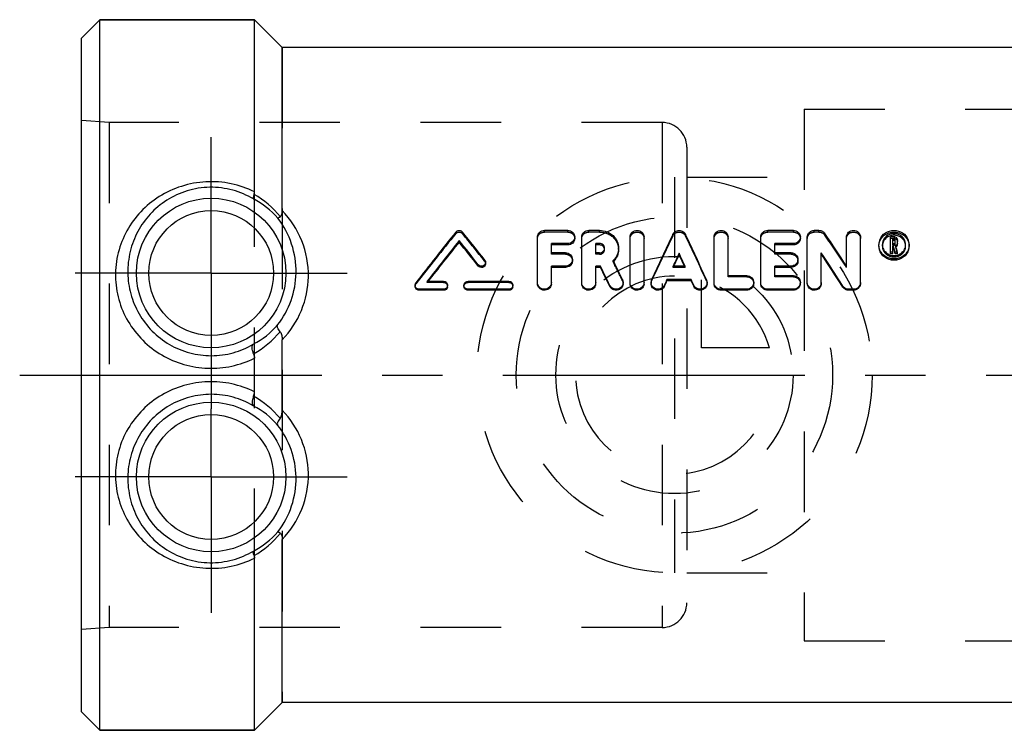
# Model space of a CAD drawing. Header units: millimetres. Extents: x 420 to 580, y 467 to 533.
# Tile 1 of 11: x 420 to 500, y 471 to 529. Entities that reach past the tile are written whole.
import ezdxf

# ---------------------------------------------------------------- set-up
doc = ezdxf.new("R2010")
doc.units = ezdxf.units.MM
doc.header["$LTSCALE"] = 65.185185
doc.linetypes.add('CENTER', pattern=[0.6, 0.375, -0.075, 0.075, -0.075])
doc.linetypes.add('HIDDEN', pattern=[0.2, 0.1, -0.1])
for name, color, linetype in [('ACHSEN_S', 7, 'CONTINUOUS'), ('FASEN', 7, 'CONTINUOUS'), ('KOERPER', 7, 'CONTINUOUS'), ('KONST.EL_MIT_GEO', 7, 'CONTINUOUS'), ('KURVEN', 7, 'CONTINUOUS')]:
    doc.layers.add(name, color=color, linetype=linetype)

msp = doc.modelspace()

# ---------------------------------------------------------------- linework, layer by layer
at = {"layer": 'ACHSEN_S', "color": 2, "linetype": 'CENTER'}
msp.add_line((420.299, 500), (579.701, 500), dxfattribs=at)
at = {"layer": 'FASEN', "color": 7, "linetype": 'Continuous'}
for p, q in [((426.799, 528.75), (425.299, 527.25)), ((426.799, 471.25), (426.799, 528.75)), ((426.799, 528.75), (439.299, 528.75)), ((425.299, 472.75), (425.299, 527.25)), ((426.799, 471.25), (425.299, 472.75)), ((426.799, 471.25), (439.299, 471.25))]:
    msp.add_line(p, q, dxfattribs=at)
at = {"layer": 'KOERPER', "color": 7, "linetype": 'Continuous'}
for p, q in [((439.299, 528.75), (426.799, 528.75)), ((441.549, 526.5), (439.299, 528.75)), ((502.049, 526.5), (441.549, 526.5)), ((441.549, 473.5), (439.299, 471.25)), ((502.049, 473.5), (441.549, 473.5)), ((439.299, 471.25), (426.799, 471.25))]:
    msp.add_line(p, q, dxfattribs=at)
at = {"layer": 'KOERPER', "color": 8, "linetype": 'HIDDEN'}
for p, q in [((439.299, 471.25), (439.299, 528.75)), ((441.549, 526.5), (441.549, 473.5)), ((472.299, 520.43), (427.551, 520.43)), ((472.299, 520.43), (472.299, 479.57)), ((474.299, 518.43), (474.299, 481.57)), ((472.299, 479.57), (427.551, 479.57))]:
    msp.add_line(p, q, dxfattribs=at)
at = {"layer": 'KOERPER', "color": 2, "linetype": 'CENTER'}
for p, q in [((435.799, 508.25), (435.799, 519.25)), ((435.799, 508.25), (424.799, 508.25)), ((435.799, 508.25), (435.799, 497.25)), ((435.799, 508.25), (446.799, 508.25)), ((435.799, 491.75), (435.799, 497.25)), ((435.799, 491.75), (424.799, 491.75)), ((435.799, 491.75), (435.799, 480.75)), ((435.799, 491.75), (446.799, 491.75))]:
    msp.add_line(p, q, dxfattribs=at)
at = {"layer": 'KOERPER', "color": 8, "linetype": 'HIDDEN'}
for centre, start, end in [((472.299, 518.43), 0, 90), ((472.299, 481.57), 270, 360)]:
    msp.add_arc(centre, 2, start, end, dxfattribs=at)
at = {"layer": 'KONST.EL_MIT_GEO', "color": 7, "linetype": 'Continuous'}
for p, q in [((439.299, 514.826), (439.299, 528.75)), ((441.549, 513.307), (441.549, 526.5)), ((464.662, 511.696), (462.776, 511.696)), ((467.24, 511.696), (466.36, 511.696)), ((482.923, 511.696), (480.848, 511.696)), ((484.998, 511.696), (484.621, 511.696)), ((462.21, 507.488), (462.21, 511.17)), ((465.794, 507.488), (465.794, 511.17)), ((469.708, 507.488), (469.708, 511.17)), ((470.84, 507.488), (470.84, 511.17)), ((476.508, 507.488), (476.508, 511.17)), ((477.64, 508.036), (477.64, 511.17)), ((480.281, 507.488), (480.281, 511.17)), ((484.055, 507.488), (484.055, 511.17)), ((487.227, 508.809), (487.227, 511.17)), ((488.359, 507.488), (488.359, 511.17)), ((490.787, 509.817), (490.787, 511.169)), ((491.1, 511.169), (490.787, 511.169)), ((490.976, 510.626), (490.976, 510.993)), ((491.1, 510.993), (490.976, 510.993)), ((491.1, 510.87), (491.1, 510.993)), ((491.164, 510.686), (491.164, 510.933)), ((491.353, 510.686), (491.353, 510.933)), ((455.874, 510.757), (455.874, 510.878)), ((463.342, 509.885), (463.342, 510.64)), ((464.662, 510.64), (463.342, 510.64)), ((464.662, 510.521), (463.342, 510.521)), ((464.662, 510.521), (464.662, 510.64)), ((466.927, 509.885), (466.927, 510.64)), ((467.24, 510.64), (466.927, 510.64)), ((467.24, 510.521), (466.927, 510.521)), ((467.24, 510.521), (467.24, 510.64)), ((481.414, 509.885), (481.414, 510.64)), ((482.923, 510.64), (481.414, 510.64)), ((482.923, 510.521), (481.414, 510.521)), ((482.923, 510.521), (482.923, 510.64)), ((491.1, 510.87), (490.976, 510.87)), ((491.1, 510.626), (490.976, 510.626)), ((490.976, 509.817), (490.976, 510.449)), ((491.034, 510.449), (490.976, 510.449)), ((491.034, 510.332), (490.976, 510.332)), ((491.061, 510.333), (491.034, 510.449)), ((491.048, 510.275), (491.034, 510.332)), ((491.089, 510.104), (491.048, 510.275)), ((491.116, 510.102), (491.061, 510.333)), ((491.102, 510.046), (491.089, 510.104)), ((491.129, 510.044), (491.116, 510.102)), ((491.235, 510.417), (491.221, 510.477)), ((491.249, 510.356), (491.235, 510.417)), ((491.278, 510.234), (491.249, 510.356)), ((491.321, 510.051), (491.278, 510.234)), ((464.474, 509.885), (463.342, 509.885)), ((467.24, 509.885), (466.927, 509.885)), ((473.674, 509.739), (473.674, 509.849)), ((482.734, 509.885), (481.414, 509.885)), ((485.187, 507.488), (485.187, 509.883)), ((490.976, 509.928), (490.787, 509.928)), ((490.976, 509.817), (490.787, 509.817)), ((491.157, 509.817), (491.102, 510.046)), ((491.157, 509.928), (491.129, 510.044)), ((491.157, 509.817), (491.157, 509.928)), ((491.35, 509.928), (491.157, 509.928)), ((491.35, 509.817), (491.157, 509.817)), ((491.335, 509.99), (491.321, 510.051)), ((491.35, 509.928), (491.335, 509.99)), ((491.35, 509.817), (491.35, 509.928)), ((457.421, 508.82), (457.421, 508.92)), ((463.342, 507.488), (463.342, 508.807)), ((464.474, 508.807), (463.342, 508.807)), ((464.474, 508.708), (463.342, 508.708)), ((464.474, 508.708), (464.474, 508.807)), ((466.927, 507.488), (466.927, 508.807)), ((467.313, 508.807), (466.927, 508.807)), ((467.313, 508.708), (466.927, 508.708)), ((467.313, 508.708), (467.313, 508.807)), ((468.384, 509.172), (468.344, 509.255)), ((474.156, 508.807), (473.192, 508.807)), ((481.414, 508.036), (481.414, 508.807)), ((482.734, 508.807), (481.414, 508.807)), ((482.734, 508.708), (481.414, 508.708)), ((482.734, 508.708), (482.734, 508.807)), ((472.694, 507.63), (472.694, 507.717)), ((474.654, 507.717), (472.694, 507.717)), ((474.654, 507.63), (474.654, 507.717)), ((479.149, 508.036), (477.64, 508.036)), ((482.923, 508.036), (481.414, 508.036)), ((452.629, 506.859), (452.629, 506.936)), ((454.61, 506.936), (452.629, 506.936)), ((454.61, 507.579), (453.288, 507.579)), ((454.61, 506.859), (454.61, 506.936)), ((459.893, 507.579), (456.591, 507.579)), ((456.591, 506.859), (456.591, 506.936)), ((459.893, 506.936), (456.591, 506.936)), ((459.893, 506.859), (459.893, 506.936)), ((468.063, 507.174), (468.063, 507.255)), ((472.49, 507.185), (472.49, 507.266)), ((474.654, 507.63), (472.694, 507.63)), ((474.858, 507.185), (474.858, 507.266)), ((477.074, 506.859), (477.074, 506.936)), ((479.149, 506.936), (477.074, 506.936)), ((479.149, 506.859), (479.149, 506.936)), ((480.848, 506.859), (480.848, 506.936)), ((482.923, 506.936), (480.848, 506.936)), ((482.923, 506.859), (482.923, 506.936)), ((486.935, 507.115), (486.935, 507.196)), ((487.415, 506.859), (487.415, 506.936)), ((487.793, 506.936), (487.415, 506.936)), ((487.793, 506.859), (487.793, 506.936)), ((454.61, 506.859), (452.629, 506.859)), ((459.893, 506.859), (456.591, 506.859)), ((479.149, 506.859), (477.074, 506.859)), ((482.923, 506.859), (480.848, 506.859)), ((487.793, 506.859), (487.415, 506.859)), ((441.549, 497.145), (441.549, 502.855)), ((439.299, 498.641), (439.299, 501.359)), ((441.549, 473.5), (441.549, 486.693)), ((439.299, 471.25), (439.299, 485.174))]:
    msp.add_line(p, q, dxfattribs=at)
at = {"layer": 'KONST.EL_MIT_GEO', "color": 8, "linetype": 'HIDDEN'}
for p, q in [((483.799, 521.5), (514.299, 521.5)), ((483.799, 521.499), (483.799, 478.501)), ((425.299, 479.4), (425.299, 520.6)), ((427.551, 520.43), (425.299, 520.6)), ((427.551, 520.43), (427.551, 479.57)), ((474.299, 516), (483.799, 516)), ((462.776, 511.565), (462.776, 511.696)), ((464.662, 511.565), (464.662, 511.696)), ((466.36, 511.565), (466.36, 511.696)), ((467.24, 511.565), (467.24, 511.696)), ((480.848, 511.565), (480.848, 511.696)), ((482.923, 511.565), (482.923, 511.696)), ((484.621, 511.565), (484.621, 511.696)), ((484.998, 511.565), (484.998, 511.696)), ((455.605, 511.442), (455.605, 511.571)), ((456.143, 511.442), (456.143, 511.571)), ((464.662, 511.565), (462.776, 511.565)), ((465.228, 511.045), (465.228, 511.17)), ((467.24, 511.565), (466.36, 511.565)), ((473.156, 511.255), (473.156, 511.382)), ((474.192, 511.255), (474.192, 511.382)), ((482.923, 511.565), (480.848, 511.565)), ((483.489, 511.045), (483.489, 511.17)), ((484.998, 511.565), (484.621, 511.565)), ((485.478, 511.321), (485.478, 511.449)), ((491.1, 511.044), (490.787, 511.044)), ((491.1, 511.044), (491.1, 511.169)), ((467.641, 510.149), (467.641, 510.263)), ((468.773, 510.149), (468.773, 510.264)), ((489.844, 510.433), (489.844, 510.551)), ((490.128, 510.433), (490.128, 510.55)), ((490.976, 510.507), (490.976, 510.626)), ((491.1, 510.507), (490.976, 510.507)), ((491.034, 510.332), (491.034, 510.449)), ((491.1, 510.507), (491.1, 510.626)), ((491.164, 510.566), (491.164, 510.686)), ((491.221, 510.36), (491.221, 510.477)), ((491.35, 509.817), (491.221, 510.36)), ((491.353, 510.566), (491.353, 510.686)), ((492.015, 510.433), (492.015, 510.551)), ((492.299, 510.433), (492.299, 510.551)), ((457.95, 509.193), (457.95, 509.297)), ((463.342, 509.774), (463.342, 509.885)), ((464.474, 509.774), (463.342, 509.774)), ((464.474, 509.774), (464.474, 509.885)), ((465.04, 509.243), (465.04, 509.348)), ((466.927, 509.774), (466.927, 509.885)), ((467.24, 509.774), (466.927, 509.774)), ((467.24, 509.774), (467.24, 509.885)), ((481.414, 509.774), (481.414, 509.885)), ((482.734, 509.774), (481.414, 509.774)), ((482.734, 509.774), (482.734, 509.885)), ((483.3, 509.243), (483.3, 509.348)), ((458.016, 509.006), (458.016, 509.108)), ((468.344, 509.152), (468.344, 509.255)), ((473.192, 508.708), (473.192, 508.807)), ((473.192, 508.708), (473.238, 508.807)), ((474.156, 508.708), (473.192, 508.708)), ((473.238, 508.807), (473.299, 508.939)), ((474.11, 508.807), (474.048, 508.939)), ((474.156, 508.708), (474.11, 508.807)), ((474.156, 508.708), (474.156, 508.807)), ((487.227, 508.711), (487.227, 508.809)), ((469.089, 507.633), (469.089, 507.72)), ((471.454, 507.623), (471.454, 507.709)), ((475.894, 507.623), (475.894, 507.709)), ((477.64, 507.946), (477.64, 508.036)), ((479.149, 507.946), (477.64, 507.946)), ((479.149, 507.946), (479.149, 508.036)), ((481.414, 507.946), (481.414, 508.036)), ((482.923, 507.946), (481.414, 507.946)), ((482.923, 507.946), (482.923, 508.036)), ((452.299, 507.258), (452.299, 507.177)), ((452.364, 507.367), (452.364, 507.451)), ((453.288, 507.494), (453.288, 507.579)), ((453.288, 507.494), (453.329, 507.547)), ((454.61, 507.494), (453.288, 507.494)), ((453.329, 507.547), (453.354, 507.579)), ((454.61, 507.494), (454.61, 507.579)), ((454.94, 507.177), (454.94, 507.258)), ((456.261, 507.258), (456.261, 507.177)), ((456.591, 507.494), (456.591, 507.579)), ((459.893, 507.494), (456.591, 507.494)), ((459.893, 507.494), (459.893, 507.579)), ((460.223, 507.177), (460.223, 507.258)), ((462.21, 507.404), (462.21, 507.488)), ((463.342, 507.404), (463.342, 507.488)), ((465.794, 507.404), (465.794, 507.488)), ((466.927, 507.404), (466.927, 507.488)), ((469.142, 507.404), (469.142, 507.488)), ((469.708, 507.404), (469.708, 507.488)), ((470.84, 507.404), (470.84, 507.488)), ((471.406, 507.488), (471.406, 507.404)), ((475.942, 507.404), (475.942, 507.488)), ((476.508, 507.404), (476.508, 507.488)), ((479.715, 507.404), (479.715, 507.488)), ((480.281, 507.404), (480.281, 507.488)), ((483.489, 507.404), (483.489, 507.488)), ((484.055, 507.404), (484.055, 507.488)), ((485.187, 507.404), (485.187, 507.488)), ((488.359, 507.404), (488.359, 507.488)), ((474.299, 484), (483.799, 484)), ((427.551, 479.57), (425.299, 479.4)), ((483.799, 478.5), (514.299, 478.5))]:
    msp.add_line(p, q, dxfattribs=at)
at = {"layer": 'KONST.EL_MIT_GEO', "color": 7, "linetype": 'Continuous'}
for centre, radius in [((435.799, 508.25), 6.05), ((435.799, 508.25), 5.051), ((435.799, 491.75), 6.05), ((435.799, 491.75), 5.051)]:
    msp.add_circle(centre, radius, dxfattribs=at)
for centre, radius, start, end in [((436.264, 508.473), 6.485, 40.54691, 62.89965), ((435.527, 508.027), 7.574, 39.16988, 60.40738), ((435.667, 508.384), 7.004, 358.90268, 37.92408), ((640.843, 362.541), 237.745, 141.18214, 142.44556), ((277.288, 367.6), 229.601, 38.10788, 38.83272), ((710.415, 399.225), 262.433, 154.69899, 155.58289), ((236.932, 399.225), 262.433, 24.41711, 25.30101), ((293.681, 382.539), 231.093, 33.12052, 33.90557), ((490.929, 510.55), 1.086, 158.37302, 179.9732), ((491.071, 510.268), 1.037, 87.04058, 93.01348), ((491.1, 510.899), 0.27, 82.83869, 90.03473), ((491.114, 510.922), 0.243, 39.88711, 47.31954), ((491.133, 510.933), 0.221, 359.96741, 16.54491), ((491.082, 510.458), 0.973, 62.57251, 68.34366), ((491.213, 510.55), 1.086, 0.02021, 21.60145), ((643.067, 361.461), 239.514, 141.4031, 142.40592), ((640.206, 361.954), 236.897, 141.08759, 142.06841), ((273.134, 364.972), 233.843, 37.99369, 38.6052), ((275.656, 365.234), 231.637, 38.30701, 38.92011), ((467.284, 510.263), 0.356, 354.86367, 359.9967), ((490.919, 510.434), 1.076, 180.07796, 196.32414), ((491.107, 510.702), 0.252, 296.95478, 310.47561), ((491.108, 510.585), 0.252, 303.55008, 310.21444), ((491.128, 510.569), 0.226, 330.77163, 344.93832), ((491.134, 510.567), 0.22, 345.02002, 359.94243), ((491.131, 510.686), 0.222, 352.4238, 0.02551), ((491.223, 510.434), 1.076, 343.66385, 359.92225), ((711.298, 399.415), 262.032, 155.07377, 155.32483), ((705.918, 400.582), 256.617, 154.82604, 155.02328), ((236.049, 399.415), 262.032, 24.67517, 24.92623), ((241.43, 400.582), 256.617, 24.97672, 25.17396), ((281.79, 375.628), 243.71, 32.6737, 33.42733), ((284.992, 376.134), 240.701, 32.9675, 33.72456), ((491.069, 510.643), 0.982, 247.71858, 260.78165), ((491.071, 510.656), 0.995, 260.80778, 266.97491), ((491.071, 510.666), 1.005, 266.96728, 273.11303), ((491.072, 510.652), 0.991, 273.10568, 279.29696), ((491.073, 510.645), 0.984, 279.33327, 292.1087), ((457.722, 509.006), 0.294, 351.74597, 359.99744), ((464.537, 509.243), 0.503, 352.18427, 359.99075), ((226.337, 391.488), 268.017, 25.59075, 25.95918), ((230.698, 392.208), 263.741, 25.8429, 26.21392), ((230.75, 393.017), 264.503, 25.69963, 26.0492), ((482.797, 509.243), 0.503, 352.18427, 359.99075), ((435.694, 508.377), 6.977, 321.77968, 358.9542), ((471.944, 507.486), 0.539, 155.61092, 171.30538), ((452.614, 507.258), 0.315, 168.82689, 179.99115), ((456.576, 507.258), 0.315, 166.15161, 179.96945), ((471.938, 507.488), 0.532, 171.34861, 179.9894), ((436.169, 508.332), 6.581, 297.47181, 319.53302), ((435.543, 508.33), 7.573, 299.17996, 320.42379), ((435.561, 491.693), 7.544, 39.53531, 60.86136), ((436.161, 491.659), 6.592, 40.48647, 62.5087), ((435.694, 491.623), 6.977, 1.04579, 38.22033), ((435.667, 491.616), 7.004, 322.07593, 1.09731), ((436.268, 491.521), 6.478, 297.08765, 319.46579), ((435.514, 491.988), 7.593, 299.61784, 320.80107)]:
    msp.add_arc(centre, radius, start, end, dxfattribs=at)
at = {"layer": 'KONST.EL_MIT_GEO', "color": 8, "linetype": 'HIDDEN'}
for centre, radius, start, end in [((638.262, 362.824), 235.48, 140.86664, 142.13341), ((279.748, 367.842), 227.456, 38.42152, 39.14818), ((706.043, 399.918), 258.133, 154.44885, 155.3392), ((241.304, 399.918), 258.133, 24.6608, 25.55115), ((296.669, 382.983), 228.297, 33.41636, 34.20486), ((467.291, 510.149), 0.349, 0.01139, 9.40554), ((490.946, 510.433), 0.818, 175.86278, 180.01488), ((491.106, 510.589), 0.256, 296.69283, 303.55008), ((491.196, 510.433), 0.818, 359.98508, 4.12071), ((467.282, 510.237), 1.518, 314.35581, 316.20348), ((235.316, 393.855), 259.991, 25.95246, 26.3252), ((467.301, 510.219), 1.492, 316.20627, 317.25875), ((454.632, 507.177), 0.308, 348.15629, 359.96889), ((459.915, 507.177), 0.308, 348.15629, 359.96889), ((462.82, 507.404), 0.522, 351.93165, 0.03165), ((466.405, 507.404), 0.522, 351.93165, 0.03165), ((468.615, 507.404), 0.527, 354.61514, 359.9968), ((470.318, 507.404), 0.522, 351.93165, 0.03165), ((475.415, 507.404), 0.527, 353.31376, 359.99162), ((479.192, 507.404), 0.523, 352.3369, 359.99173), ((482.966, 507.404), 0.523, 352.3369, 359.99173), ((484.666, 507.404), 0.522, 351.93165, 0.03165), ((487.837, 507.404), 0.522, 352.19987, 0.0323)]:
    msp.add_arc(centre, radius, start, end, dxfattribs=at)
at = {"layer": 'KONST.EL_MIT_GEO', "color": 7, "linetype": 'Continuous'}
for points, knots in [([(439.299, 514.826), (438.701, 515.122), (437.413, 515.565), (435.376, 515.718), (433.374, 515.352), (431.563, 514.509), (430.051, 513.269), (428.908, 511.71), (428.193, 509.91), (428.042, 508.619), (428.052, 507.973)], [0, 0, 0, 0, 0.127241, 0.256831, 0.385746, 0.51155, 0.634176, 0.755216, 0.876654, 1, 1, 1, 1]), ([(439.218, 514.246), (438.698, 514.556), (437.549, 515.043), (435.687, 515.275), (433.836, 514.982), (432.175, 514.213), (430.812, 513.072), (429.799, 511.646), (429.171, 510.009), (429.041, 508.838), (429.051, 508.25)], [0, 0, 0, 0, 0.126844, 0.257624, 0.388112, 0.514372, 0.636329, 0.756303, 0.876896, 1, 1, 1, 1]), ([(439.267, 514.613), (439.239, 514.533), (439.205, 514.426), (439.195, 514.301), (439.207, 514.258), (439.218, 514.246)], [0, 0, 0, 0, 0.67007, 0.872614, 1, 1, 1, 1]), ([(439.267, 514.613), (439.273, 514.629), (439.293, 514.698), (439.299, 514.771), (439.299, 514.826)], [0, 0, 0, 0, 0.234493, 1, 1, 1, 1]), ([(441.399, 512.811), (441.465, 512.856), (441.538, 513.038), (441.549, 513.211), (441.549, 513.307)], [0, 0, 0, 0, 0.454044, 1, 1, 1, 1]), ([(443.668, 507.95), (443.685, 508.938), (443.319, 510.922), (442.22, 512.607), (441.549, 513.307)], [0, 0, 0, 0, 0.504684, 1, 1, 1, 1]), ([(441.399, 512.811), (441.372, 512.792), (441.326, 512.761), (441.264, 512.722), (441.222, 512.7), (441.2, 512.688), (441.192, 512.689)], [0, 0, 0, 0, 0.400306, 0.702387, 0.90214, 1, 1, 1, 1]), ([(455.605, 511.571), (455.667, 511.648), (455.874, 511.744), (456.081, 511.648), (456.143, 511.571)], [0, 0, 0, 0, 0.500154, 1, 1, 1, 1]), ([(462.21, 511.17), (462.21, 511.306), (462.341, 511.594), (462.633, 511.696), (462.776, 511.696)], [0, 0, 0, 0, 0.489812, 1, 1, 1, 1]), ([(464.662, 511.696), (464.805, 511.696), (465.097, 511.594), (465.228, 511.306), (465.228, 511.17)], [0, 0, 0, 0, 0.511136, 1, 1, 1, 1]), ([(465.794, 511.17), (465.794, 511.306), (465.926, 511.594), (466.218, 511.696), (466.36, 511.696)], [0, 0, 0, 0, 0.489812, 1, 1, 1, 1]), ([(467.24, 511.696), (467.44, 511.696), (467.838, 511.623), (468.348, 511.309), (468.692, 510.833), (468.773, 510.451), (468.773, 510.264)], [0, 0, 0, 0, 0.258782, 0.511664, 0.75733, 1, 1, 1, 1]), ([(469.708, 511.17), (469.708, 511.307), (469.841, 511.595), (470.274, 511.748), (470.707, 511.594), (470.84, 511.306), (470.84, 511.17)], [0, 0, 0, 0, 0.245069, 0.500251, 0.755333, 1, 1, 1, 1]), ([(473.156, 511.382), (473.2, 511.476), (473.353, 511.64), (473.674, 511.725), (473.995, 511.64), (474.148, 511.476), (474.192, 511.382)], [0, 0, 0, 0, 0.246294, 0.50022, 0.753969, 1, 1, 1, 1]), ([(476.508, 511.17), (476.508, 511.307), (476.641, 511.595), (477.074, 511.748), (477.507, 511.594), (477.64, 511.306), (477.64, 511.17)], [0, 0, 0, 0, 0.245069, 0.500251, 0.755333, 1, 1, 1, 1]), ([(480.281, 511.17), (480.281, 511.306), (480.413, 511.594), (480.705, 511.696), (480.848, 511.696)], [0, 0, 0, 0, 0.489812, 1, 1, 1, 1]), ([(482.923, 511.696), (483.065, 511.696), (483.358, 511.594), (483.489, 511.306), (483.489, 511.17)], [0, 0, 0, 0, 0.511136, 1, 1, 1, 1]), ([(484.055, 511.17), (484.055, 511.306), (484.187, 511.594), (484.479, 511.696), (484.621, 511.696)], [0, 0, 0, 0, 0.489812, 1, 1, 1, 1]), ([(484.998, 511.696), (485.093, 511.696), (485.281, 511.652), (485.428, 511.525), (485.478, 511.449)], [0, 0, 0, 0, 0.509124, 1, 1, 1, 1]), ([(487.227, 511.17), (487.227, 511.307), (487.36, 511.595), (487.793, 511.748), (488.226, 511.594), (488.359, 511.306), (488.359, 511.17)], [0, 0, 0, 0, 0.245069, 0.500251, 0.755333, 1, 1, 1, 1]), ([(489.92, 510.95), (490.007, 511.169), (490.34, 511.562), (491.071, 511.764), (491.802, 511.562), (492.136, 511.169), (492.222, 510.95)], [0, 0, 0, 0, 0.246299, 0.499926, 0.753605, 1, 1, 1, 1]), ([(465.228, 511.17), (465.228, 511.033), (465.098, 510.745), (464.805, 510.64), (464.662, 510.64)], [0, 0, 0, 0, 0.489096, 1, 1, 1, 1]), ([(465.228, 511.045), (465.228, 510.909), (465.096, 510.623), (464.805, 510.521), (464.662, 510.521)], [0, 0, 0, 0, 0.487115, 1, 1, 1, 1]), ([(483.489, 511.17), (483.489, 511.033), (483.358, 510.745), (483.066, 510.64), (482.923, 510.64)], [0, 0, 0, 0, 0.489096, 1, 1, 1, 1]), ([(483.489, 511.045), (483.489, 510.909), (483.357, 510.623), (483.066, 510.521), (482.923, 510.521)], [0, 0, 0, 0, 0.487115, 1, 1, 1, 1]), ([(490.699, 511.361), (490.536, 511.296), (490.242, 511.075), (490.128, 510.721), (490.128, 510.55)], [0, 0, 0, 0, 0.506903, 1, 1, 1, 1]), ([(490.286, 510.917), (490.264, 510.886), (490.183, 510.757), (490.138, 510.605), (490.13, 510.492)], [0, 0, 0, 0, 0.255703, 1, 1, 1, 1]), ([(490.699, 511.234), (490.657, 511.218), (490.5, 511.143), (490.363, 511.023), (490.286, 510.917)], [0, 0, 0, 0, 0.254369, 1, 1, 1, 1]), ([(491.164, 510.933), (491.164, 510.948), (491.15, 510.981), (491.116, 510.993), (491.1, 510.993)], [0, 0, 0, 0, 0.490726, 1, 1, 1, 1]), ([(492.015, 510.551), (492.015, 510.706), (491.921, 511.027), (491.673, 511.248), (491.531, 511.321)], [0, 0, 0, 0, 0.492044, 1, 1, 1, 1]), ([(492.012, 510.492), (492.004, 510.605), (491.96, 510.757), (491.879, 510.886), (491.856, 510.918)], [0, 0, 0, 0, 0.744218, 1, 1, 1, 1]), ([(467.641, 510.263), (467.641, 510.361), (467.549, 510.566), (467.341, 510.64), (467.24, 510.64)], [0, 0, 0, 0, 0.489852, 1, 1, 1, 1]), ([(467.24, 509.885), (467.336, 509.885), (467.533, 509.953), (467.631, 510.139), (467.639, 510.232)], [0, 0, 0, 0, 0.510101, 1, 1, 1, 1]), ([(468.773, 510.264), (468.773, 510.079), (468.695, 509.703), (468.477, 509.388), (468.344, 509.255)], [0, 0, 0, 0, 0.494788, 1, 1, 1, 1]), ([(468.773, 510.149), (468.773, 509.979), (468.705, 509.631), (468.515, 509.334), (468.397, 509.207)], [0, 0, 0, 0, 0.49471, 1, 1, 1, 1]), ([(492.299, 510.551), (492.299, 510.4), (492.232, 510.092), (491.868, 509.579), (491.071, 509.264), (490.273, 509.579), (489.91, 510.093), (489.844, 510.401), (489.844, 510.551)], [0, 0, 0, 0, 0.122368, 0.247604, 0.500099, 0.752734, 0.877944, 1, 1, 1, 1]), ([(492.255, 510.132), (492.185, 509.891), (491.855, 509.443), (491.071, 509.205), (490.287, 509.444), (489.958, 509.891), (489.887, 510.132)], [0, 0, 0, 0, 0.245287, 0.499985, 0.754716, 1, 1, 1, 1]), ([(490.128, 510.55), (490.128, 510.421), (490.171, 510.243), (490.261, 510.093), (490.287, 510.057)], [0, 0, 0, 0, 0.744287, 1, 1, 1, 1]), ([(491.856, 510.057), (491.881, 510.094), (491.972, 510.243), (492.015, 510.421), (492.015, 510.551)], [0, 0, 0, 0, 0.255714, 1, 1, 1, 1]), ([(457.95, 509.297), (457.961, 509.283), (457.998, 509.227), (458.016, 509.158), (458.016, 509.108)], [0, 0, 0, 0, 0.260805, 1, 1, 1, 1]), ([(464.474, 509.885), (464.617, 509.885), (464.912, 509.778), (465.04, 509.486), (465.04, 509.348)], [0, 0, 0, 0, 0.508753, 1, 1, 1, 1]), ([(465.04, 509.348), (465.04, 509.209), (464.912, 508.917), (464.617, 508.807), (464.474, 508.807)], [0, 0, 0, 0, 0.49172, 1, 1, 1, 1]), ([(482.734, 509.885), (482.878, 509.885), (483.173, 509.778), (483.3, 509.486), (483.3, 509.348)], [0, 0, 0, 0, 0.508753, 1, 1, 1, 1]), ([(483.3, 509.348), (483.3, 509.209), (483.173, 508.917), (482.878, 508.807), (482.734, 508.807)], [0, 0, 0, 0, 0.49172, 1, 1, 1, 1]), ([(458.016, 509.108), (458.016, 509.044), (457.969, 508.908), (457.794, 508.789), (457.582, 508.787), (457.462, 508.867), (457.421, 508.92)], [0, 0, 0, 0, 0.244102, 0.495206, 0.749434, 1, 1, 1, 1]), ([(458.013, 508.964), (458.004, 508.904), (457.944, 508.784), (457.771, 508.686), (457.571, 508.694), (457.46, 508.771), (457.421, 508.82)], [0, 0, 0, 0, 0.243709, 0.495153, 0.750193, 1, 1, 1, 1]), ([(465.035, 509.175), (465.018, 509.048), (464.875, 508.799), (464.606, 508.708), (464.474, 508.708)], [0, 0, 0, 0, 0.490675, 1, 1, 1, 1]), ([(483.296, 509.175), (483.278, 509.048), (483.136, 508.799), (482.867, 508.708), (482.734, 508.708)], [0, 0, 0, 0, 0.490675, 1, 1, 1, 1]), ([(428.052, 507.973), (428.062, 507.343), (428.247, 506.071), (429.007, 504.291), (430.208, 502.748), (431.766, 501.552), (433.574, 500.779), (435.517, 500.47), (437.475, 500.642), (438.717, 501.072), (439.299, 501.359)], [0, 0, 0, 0, 0.122028, 0.246006, 0.371163, 0.496809, 0.622591, 0.748399, 0.8742, 1, 1, 1, 1]), ([(429.051, 508.25), (429.061, 507.682), (429.224, 506.532), (429.896, 504.914), (430.972, 503.5), (432.386, 502.406), (434.04, 501.716), (435.817, 501.484), (437.593, 501.726), (438.696, 502.193), (439.204, 502.493)], [0, 0, 0, 0, 0.121163, 0.244839, 0.370058, 0.495908, 0.62192, 0.747955, 0.873983, 1, 1, 1, 1]), ([(441.549, 502.855), (442.205, 503.537), (443.264, 505.142), (443.652, 507.024), (443.668, 507.95)], [0, 0, 0, 0, 0.505587, 1, 1, 1, 1]), ([(479.149, 508.036), (479.293, 508.036), (479.59, 507.924), (479.715, 507.628), (479.715, 507.488)], [0, 0, 0, 0, 0.504753, 1, 1, 1, 1]), ([(482.923, 508.036), (483.067, 508.036), (483.364, 507.924), (483.489, 507.628), (483.489, 507.488)], [0, 0, 0, 0, 0.504753, 1, 1, 1, 1]), ([(452.629, 506.936), (452.545, 506.936), (452.371, 507.003), (452.299, 507.176), (452.299, 507.258)], [0, 0, 0, 0, 0.504196, 1, 1, 1, 1]), ([(452.629, 506.859), (452.545, 506.859), (452.372, 506.924), (452.299, 507.095), (452.299, 507.177)], [0, 0, 0, 0, 0.506183, 1, 1, 1, 1]), ([(454.61, 507.579), (454.694, 507.579), (454.868, 507.513), (454.94, 507.341), (454.94, 507.258)], [0, 0, 0, 0, 0.505239, 1, 1, 1, 1]), ([(454.94, 507.258), (454.94, 507.176), (454.868, 507.003), (454.694, 506.936), (454.61, 506.936)], [0, 0, 0, 0, 0.494678, 1, 1, 1, 1]), ([(454.934, 507.114), (454.919, 507.044), (454.834, 506.908), (454.684, 506.859), (454.61, 506.859)], [0, 0, 0, 0, 0.493894, 1, 1, 1, 1]), ([(456.591, 506.936), (456.507, 506.936), (456.333, 507.003), (456.261, 507.176), (456.261, 507.258)], [0, 0, 0, 0, 0.504952, 1, 1, 1, 1]), ([(456.591, 506.859), (456.507, 506.859), (456.334, 506.924), (456.261, 507.095), (456.261, 507.177)], [0, 0, 0, 0, 0.50694, 1, 1, 1, 1]), ([(456.27, 507.333), (456.287, 507.402), (456.372, 507.532), (456.519, 507.579), (456.591, 507.579)], [0, 0, 0, 0, 0.495457, 1, 1, 1, 1]), ([(459.893, 507.579), (459.977, 507.579), (460.151, 507.513), (460.223, 507.341), (460.223, 507.258)], [0, 0, 0, 0, 0.505239, 1, 1, 1, 1]), ([(460.223, 507.258), (460.223, 507.176), (460.151, 507.003), (459.977, 506.936), (459.893, 506.936)], [0, 0, 0, 0, 0.494678, 1, 1, 1, 1]), ([(460.217, 507.114), (460.202, 507.044), (460.117, 506.908), (459.967, 506.859), (459.893, 506.859)], [0, 0, 0, 0, 0.493894, 1, 1, 1, 1]), ([(463.342, 507.488), (463.342, 507.346), (463.215, 507.051), (462.775, 506.879), (462.336, 507.051), (462.21, 507.347), (462.21, 507.488)], [0, 0, 0, 0, 0.247884, 0.500186, 0.752408, 1, 1, 1, 1]), ([(463.336, 507.33), (463.317, 507.197), (463.163, 506.935), (462.735, 506.808), (462.326, 506.989), (462.21, 507.27), (462.21, 507.404)], [0, 0, 0, 0, 0.247174, 0.50093, 0.75367, 1, 1, 1, 1]), ([(466.927, 507.488), (466.927, 507.346), (466.8, 507.051), (466.36, 506.879), (465.921, 507.051), (465.794, 507.347), (465.794, 507.488)], [0, 0, 0, 0, 0.247884, 0.500186, 0.752408, 1, 1, 1, 1]), ([(466.921, 507.33), (466.902, 507.197), (466.748, 506.935), (466.32, 506.808), (465.911, 506.989), (465.794, 507.27), (465.794, 507.404)], [0, 0, 0, 0, 0.247174, 0.50093, 0.75367, 1, 1, 1, 1]), ([(469.142, 507.488), (469.142, 507.366), (469.05, 507.111), (468.706, 506.907), (468.308, 506.953), (468.116, 507.144), (468.063, 507.255)], [0, 0, 0, 0, 0.246858, 0.498261, 0.750655, 1, 1, 1, 1]), ([(469.139, 507.355), (469.128, 507.238), (469.019, 507.003), (468.678, 506.828), (468.298, 506.883), (468.115, 507.067), (468.063, 507.174)], [0, 0, 0, 0, 0.245756, 0.497933, 0.751237, 1, 1, 1, 1]), ([(470.84, 507.488), (470.84, 507.346), (470.713, 507.051), (470.274, 506.879), (469.834, 507.051), (469.708, 507.347), (469.708, 507.488)], [0, 0, 0, 0, 0.247884, 0.500186, 0.752408, 1, 1, 1, 1]), ([(470.835, 507.33), (470.816, 507.197), (470.661, 506.935), (470.233, 506.808), (469.824, 506.989), (469.708, 507.27), (469.708, 507.404)], [0, 0, 0, 0, 0.247174, 0.50093, 0.75367, 1, 1, 1, 1]), ([(472.49, 507.266), (472.439, 507.153), (472.248, 506.956), (471.848, 506.906), (471.5, 507.108), (471.406, 507.365), (471.406, 507.488)], [0, 0, 0, 0, 0.249523, 0.501733, 0.752967, 1, 1, 1, 1]), ([(472.49, 507.185), (472.439, 507.072), (472.247, 506.878), (471.849, 506.828), (471.501, 507.028), (471.406, 507.282), (471.406, 507.404)], [0, 0, 0, 0, 0.249244, 0.502587, 0.754261, 1, 1, 1, 1]), ([(475.942, 507.488), (475.942, 507.365), (475.848, 507.108), (475.5, 506.905), (475.099, 506.956), (474.909, 507.153), (474.858, 507.266)], [0, 0, 0, 0, 0.246924, 0.498364, 0.750752, 1, 1, 1, 1]), ([(475.938, 507.343), (475.925, 507.226), (475.81, 506.994), (475.465, 506.826), (475.087, 506.889), (474.907, 507.077), (474.858, 507.185)], [0, 0, 0, 0, 0.245918, 0.49824, 0.751465, 1, 1, 1, 1]), ([(477.074, 506.936), (476.93, 506.936), (476.632, 507.051), (476.508, 507.347), (476.508, 507.488)], [0, 0, 0, 0, 0.505265, 1, 1, 1, 1]), ([(477.074, 506.859), (476.93, 506.859), (476.634, 506.971), (476.508, 507.264), (476.508, 507.404)], [0, 0, 0, 0, 0.507251, 1, 1, 1, 1]), ([(479.715, 507.488), (479.715, 507.347), (479.591, 507.051), (479.293, 506.936), (479.149, 506.936)], [0, 0, 0, 0, 0.494826, 1, 1, 1, 1]), ([(479.711, 507.334), (479.694, 507.206), (479.553, 506.953), (479.282, 506.859), (479.149, 506.859)], [0, 0, 0, 0, 0.493528, 1, 1, 1, 1]), ([(480.848, 506.936), (480.703, 506.936), (480.406, 507.051), (480.281, 507.347), (480.281, 507.488)], [0, 0, 0, 0, 0.505265, 1, 1, 1, 1]), ([(480.848, 506.859), (480.704, 506.859), (480.408, 506.971), (480.281, 507.264), (480.281, 507.404)], [0, 0, 0, 0, 0.507251, 1, 1, 1, 1]), ([(483.489, 507.488), (483.489, 507.347), (483.364, 507.051), (483.067, 506.936), (482.923, 506.936)], [0, 0, 0, 0, 0.494826, 1, 1, 1, 1]), ([(483.484, 507.334), (483.467, 507.206), (483.327, 506.953), (483.056, 506.859), (482.923, 506.859)], [0, 0, 0, 0, 0.493528, 1, 1, 1, 1]), ([(485.187, 507.488), (485.187, 507.346), (485.06, 507.051), (484.621, 506.879), (484.181, 507.051), (484.055, 507.347), (484.055, 507.488)], [0, 0, 0, 0, 0.247884, 0.500186, 0.752408, 1, 1, 1, 1]), ([(485.182, 507.33), (485.163, 507.197), (485.009, 506.935), (484.58, 506.808), (484.172, 506.989), (484.055, 507.27), (484.055, 507.404)], [0, 0, 0, 0, 0.247174, 0.50093, 0.75367, 1, 1, 1, 1]), ([(487.415, 506.936), (487.321, 506.936), (487.13, 506.984), (486.986, 507.117), (486.935, 507.196)], [0, 0, 0, 0, 0.502835, 1, 1, 1, 1]), ([(487.415, 506.859), (487.321, 506.859), (487.131, 506.905), (486.986, 507.037), (486.935, 507.115)], [0, 0, 0, 0, 0.503959, 1, 1, 1, 1]), ([(488.359, 507.488), (488.359, 507.346), (488.234, 507.051), (487.937, 506.936), (487.793, 506.936)], [0, 0, 0, 0, 0.495454, 1, 1, 1, 1]), ([(488.354, 507.333), (488.336, 507.205), (488.196, 506.952), (487.925, 506.859), (487.793, 506.859)], [0, 0, 0, 0, 0.493618, 1, 1, 1, 1]), ([(441.38, 503.505), (441.299, 503.604), (441.181, 503.764), (441.137, 503.995), (441.175, 504.061)], [0, 0, 0, 0, 0.626281, 1, 1, 1, 1]), ([(441.38, 503.505), (441.45, 503.419), (441.531, 503.197), (441.549, 502.971), (441.549, 502.855)], [0, 0, 0, 0, 0.487997, 1, 1, 1, 1]), ([(439.235, 501.718), (439.2, 501.804), (439.146, 501.969), (439.102, 502.225), (439.127, 502.432), (439.204, 502.493)], [0, 0, 0, 0, 0.347754, 0.634759, 1, 1, 1, 1]), ([(439.299, 498.641), (438.717, 498.928), (437.475, 499.358), (435.517, 499.53), (433.574, 499.221), (431.766, 498.448), (430.208, 497.252), (429.007, 495.709), (428.247, 493.929), (428.062, 492.657), (428.052, 492.027)], [0, 0, 0, 0, 0.1258, 0.251602, 0.377409, 0.503191, 0.628837, 0.753995, 0.877974, 1, 1, 1, 1]), ([(439.204, 497.507), (438.696, 497.807), (437.593, 498.274), (435.817, 498.516), (434.04, 498.284), (432.386, 497.594), (430.972, 496.5), (429.896, 495.086), (429.224, 493.468), (429.061, 492.318), (429.051, 491.75)], [0, 0, 0, 0, 0.126017, 0.252045, 0.37808, 0.504092, 0.629943, 0.755161, 0.878838, 1, 1, 1, 1]), ([(439.235, 498.282), (439.2, 498.196), (439.146, 498.031), (439.102, 497.775), (439.127, 497.568), (439.204, 497.507)], [0, 0, 0, 0, 0.347744, 0.634737, 1, 1, 1, 1]), ([(441.38, 496.495), (441.45, 496.581), (441.531, 496.803), (441.549, 497.029), (441.549, 497.145)], [0, 0, 0, 0, 0.487995, 1, 1, 1, 1]), ([(443.668, 492.05), (443.652, 492.976), (443.264, 494.858), (442.205, 496.463), (441.549, 497.145)], [0, 0, 0, 0, 0.494414, 1, 1, 1, 1]), ([(441.38, 496.495), (441.299, 496.396), (441.181, 496.236), (441.137, 496.005), (441.175, 495.939)], [0, 0, 0, 0, 0.626321, 1, 1, 1, 1]), ([(428.052, 492.027), (428.042, 491.381), (428.193, 490.09), (428.908, 488.29), (430.051, 486.731), (431.563, 485.491), (433.374, 484.648), (435.376, 484.281), (437.413, 484.435), (438.701, 484.878), (439.299, 485.174)], [0, 0, 0, 0, 0.123349, 0.24479, 0.365834, 0.488461, 0.614263, 0.743175, 0.872761, 1, 1, 1, 1]), ([(441.549, 486.693), (442.22, 487.393), (443.319, 489.078), (443.685, 491.062), (443.668, 492.05)], [0, 0, 0, 0, 0.495316, 1, 1, 1, 1]), ([(429.051, 491.75), (429.041, 491.162), (429.171, 489.991), (429.799, 488.354), (430.812, 486.928), (432.174, 485.787), (433.835, 485.019), (435.687, 484.725), (437.549, 484.957), (438.698, 485.444), (439.218, 485.754)], [0, 0, 0, 0, 0.123092, 0.243675, 0.363642, 0.485601, 0.611866, 0.742358, 0.87315, 1, 1, 1, 1]), ([(441.399, 487.189), (441.372, 487.208), (441.326, 487.239), (441.264, 487.278), (441.222, 487.3), (441.2, 487.312), (441.192, 487.311)], [0, 0, 0, 0, 0.400246, 0.702227, 0.901974, 1, 1, 1, 1]), ([(441.399, 487.189), (441.465, 487.144), (441.538, 486.962), (441.549, 486.789), (441.549, 486.693)], [0, 0, 0, 0, 0.454031, 1, 1, 1, 1]), ([(439.267, 485.387), (439.239, 485.467), (439.205, 485.574), (439.195, 485.699), (439.207, 485.742), (439.218, 485.754)], [0, 0, 0, 0, 0.670006, 0.872521, 1, 1, 1, 1]), ([(439.267, 485.387), (439.273, 485.371), (439.293, 485.302), (439.299, 485.229), (439.299, 485.174)], [0, 0, 0, 0, 0.234508, 1, 1, 1, 1])]:
    msp.add_open_spline(points, degree=3, knots=knots, dxfattribs=at)
at = {"layer": 'KONST.EL_MIT_GEO', "color": 8, "linetype": 'HIDDEN'}
for points, knots in [([(455.605, 511.442), (455.668, 511.518), (455.874, 511.612), (456.081, 511.518), (456.143, 511.442)], [0, 0, 0, 0, 0.500155, 1, 1, 1, 1]), ([(462.21, 511.045), (462.21, 511.18), (462.343, 511.466), (462.634, 511.565), (462.776, 511.565)], [0, 0, 0, 0, 0.487828, 1, 1, 1, 1]), ([(464.662, 511.565), (464.805, 511.565), (465.096, 511.466), (465.228, 511.18), (465.228, 511.045)], [0, 0, 0, 0, 0.51312, 1, 1, 1, 1]), ([(465.794, 511.045), (465.794, 511.18), (465.928, 511.466), (466.218, 511.565), (466.36, 511.565)], [0, 0, 0, 0, 0.487828, 1, 1, 1, 1]), ([(467.24, 511.565), (467.439, 511.565), (467.838, 511.494), (468.347, 511.183), (468.692, 510.712), (468.773, 510.334), (468.773, 510.149)], [0, 0, 0, 0, 0.260066, 0.513502, 0.758649, 1, 1, 1, 1]), ([(469.708, 511.045), (469.708, 511.18), (469.843, 511.466), (470.274, 511.616), (470.705, 511.466), (470.84, 511.18), (470.84, 511.045)], [0, 0, 0, 0, 0.244077, 0.500252, 0.756325, 1, 1, 1, 1]), ([(473.156, 511.255), (473.2, 511.348), (473.354, 511.51), (473.674, 511.593), (473.994, 511.51), (474.148, 511.348), (474.192, 511.255)], [0, 0, 0, 0, 0.24563, 0.500221, 0.754633, 1, 1, 1, 1]), ([(476.508, 511.045), (476.508, 511.18), (476.643, 511.466), (477.074, 511.616), (477.505, 511.466), (477.64, 511.18), (477.64, 511.045)], [0, 0, 0, 0, 0.244077, 0.500252, 0.756325, 1, 1, 1, 1]), ([(480.281, 511.045), (480.281, 511.18), (480.415, 511.466), (480.705, 511.565), (480.848, 511.565)], [0, 0, 0, 0, 0.487828, 1, 1, 1, 1]), ([(482.923, 511.565), (483.065, 511.565), (483.356, 511.466), (483.489, 511.18), (483.489, 511.045)], [0, 0, 0, 0, 0.51312, 1, 1, 1, 1]), ([(484.055, 511.045), (484.055, 511.18), (484.188, 511.466), (484.479, 511.565), (484.621, 511.565)], [0, 0, 0, 0, 0.487828, 1, 1, 1, 1]), ([(484.998, 511.565), (485.093, 511.565), (485.281, 511.522), (485.428, 511.396), (485.478, 511.321)], [0, 0, 0, 0, 0.510196, 1, 1, 1, 1]), ([(487.227, 511.045), (487.227, 511.18), (487.362, 511.466), (487.793, 511.616), (488.224, 511.466), (488.359, 511.18), (488.359, 511.045)], [0, 0, 0, 0, 0.244077, 0.500252, 0.756325, 1, 1, 1, 1]), ([(489.844, 510.433), (489.844, 510.582), (489.91, 510.886), (490.28, 511.389), (491.072, 511.683), (491.864, 511.388), (492.233, 510.885), (492.299, 510.581), (492.299, 510.433)], [0, 0, 0, 0, 0.122079, 0.246822, 0.500123, 0.753585, 0.878301, 1, 1, 1, 1]), ([(491.1, 511.044), (491.164, 511.044), (491.294, 510.999), (491.353, 510.871), (491.353, 510.81)], [0, 0, 0, 0, 0.511277, 1, 1, 1, 1]), ([(467.24, 509.774), (467.341, 509.774), (467.548, 509.848), (467.641, 510.052), (467.641, 510.149)], [0, 0, 0, 0, 0.512654, 1, 1, 1, 1]), ([(490.128, 510.433), (490.128, 510.319), (490.178, 510.085), (490.459, 509.694), (491.07, 509.458), (491.681, 509.693), (491.964, 510.083), (492.015, 510.318), (492.015, 510.433)], [0, 0, 0, 0, 0.12113, 0.24611, 0.499549, 0.75301, 0.878321, 1, 1, 1, 1]), ([(491.1, 510.507), (491.117, 510.507), (491.15, 510.519), (491.164, 510.551), (491.164, 510.566)], [0, 0, 0, 0, 0.513681, 1, 1, 1, 1]), ([(464.474, 509.774), (464.617, 509.774), (464.91, 509.67), (465.04, 509.38), (465.04, 509.243)], [0, 0, 0, 0, 0.510741, 1, 1, 1, 1]), ([(482.734, 509.774), (482.877, 509.774), (483.171, 509.67), (483.3, 509.38), (483.3, 509.243)], [0, 0, 0, 0, 0.510741, 1, 1, 1, 1]), ([(457.95, 509.193), (457.961, 509.179), (457.998, 509.124), (458.016, 509.056), (458.016, 509.006)], [0, 0, 0, 0, 0.261332, 1, 1, 1, 1]), ([(479.149, 507.946), (479.293, 507.946), (479.589, 507.837), (479.715, 507.543), (479.715, 507.404)], [0, 0, 0, 0, 0.506743, 1, 1, 1, 1]), ([(482.923, 507.946), (483.066, 507.946), (483.362, 507.837), (483.489, 507.543), (483.489, 507.404)], [0, 0, 0, 0, 0.506743, 1, 1, 1, 1]), ([(454.61, 507.494), (454.694, 507.494), (454.867, 507.43), (454.94, 507.259), (454.94, 507.177)], [0, 0, 0, 0, 0.507228, 1, 1, 1, 1]), ([(456.261, 507.177), (456.261, 507.258), (456.334, 507.43), (456.507, 507.494), (456.591, 507.494)], [0, 0, 0, 0, 0.492397, 1, 1, 1, 1]), ([(459.893, 507.494), (459.977, 507.494), (460.15, 507.43), (460.223, 507.259), (460.223, 507.177)], [0, 0, 0, 0, 0.507228, 1, 1, 1, 1])]:
    msp.add_open_spline(points, degree=3, knots=knots, dxfattribs=at)
at = {"layer": 'KONST.EL_MIT_GEO', "color": 7, "linetype": 'Continuous'}
for points in [[(491.441, 511.362), (491.211, 511.453), (490.929, 511.453), (490.699, 511.361)], [(491.017, 511.303), (490.908, 511.297), (490.8, 511.274), (490.699, 511.234)], [(491.443, 511.234), (491.342, 511.274), (491.233, 511.297), (491.125, 511.303)], [(491.134, 511.167), (491.186, 511.16), (491.239, 511.137), (491.278, 511.101)], [(491.3, 511.078), (491.32, 511.054), (491.335, 511.026), (491.344, 510.996)], [(491.856, 510.918), (491.754, 511.058), (491.604, 511.171), (491.443, 511.234)], [(467.498, 510.434), (467.426, 510.49), (467.331, 510.521), (467.24, 510.521)], [(467.636, 510.206), (467.621, 510.293), (467.568, 510.379), (467.498, 510.434)], [(491.133, 510.862), (491.123, 510.867), (491.111, 510.87), (491.1, 510.87)], [(491.1, 510.626), (491.121, 510.626), (491.144, 510.638), (491.156, 510.655)], [(491.156, 510.655), (491.161, 510.664), (491.164, 510.675), (491.164, 510.686)], [(491.351, 510.657), (491.344, 510.601), (491.313, 510.547), (491.27, 510.51)], [(491.325, 510.458), (491.311, 510.434), (491.292, 510.411), (491.27, 510.393)], [(490.287, 510.057), (490.388, 509.915), (490.536, 509.8), (490.697, 509.734)], [(491.443, 509.733), (491.605, 509.799), (491.755, 509.915), (491.856, 510.057)], [(469.089, 507.72), (469.123, 507.648), (469.142, 507.567), (469.142, 507.488)], [(472.49, 507.266), (472.558, 507.416), (472.626, 507.566), (472.694, 507.717)], [(474.858, 507.266), (474.79, 507.416), (474.722, 507.566), (474.654, 507.717)], [(475.894, 507.709), (475.925, 507.64), (475.942, 507.563), (475.942, 507.488)], [(452.305, 507.319), (452.314, 507.366), (452.335, 507.412), (452.364, 507.451)], [(472.49, 507.185), (472.558, 507.333), (472.626, 507.482), (472.694, 507.63)], [(474.858, 507.185), (474.79, 507.333), (474.722, 507.482), (474.654, 507.63)], [(439.235, 501.718), (439.28, 501.605), (439.299, 501.48), (439.299, 501.359)], [(439.235, 498.282), (439.28, 498.395), (439.299, 498.52), (439.299, 498.641)]]:
    msp.add_open_spline(points, degree=3, dxfattribs=at)
at = {"layer": 'KONST.EL_MIT_GEO', "color": 8, "linetype": 'HIDDEN'}
for points in [[(491.164, 510.81), (491.164, 510.831), (491.15, 510.852), (491.133, 510.862)], [(452.299, 507.177), (452.299, 507.244), (452.323, 507.314), (452.364, 507.367)], [(469.089, 507.633), (469.123, 507.563), (469.142, 507.483), (469.142, 507.404)], [(471.406, 507.404), (471.406, 507.479), (471.423, 507.555), (471.454, 507.623)], [(475.894, 507.623), (475.925, 507.555), (475.942, 507.479), (475.942, 507.404)]]:
    msp.add_open_spline(points, degree=3, dxfattribs=at)
at = {"layer": 'KURVEN', "color": 8, "linetype": 'HIDDEN'}
for p, q in [((473.299, 516), (473.299, 484)), ((475.499, 502.2), (475.499, 507.692)), ((480.99, 502.2), (475.499, 502.2)), ((463.699, 500), (481.299, 500))]:
    msp.add_line(p, q, dxfattribs=at)
for radius in [16, 12.8, 9.6]:
    msp.add_circle((473.299, 500), radius, dxfattribs=at)
for start, end in [(90, 360), (15.96201, 74.03799)]:
    msp.add_arc((473.299, 500), 8, start, end, dxfattribs=at)

doc.saveas('drawing.dxf')
